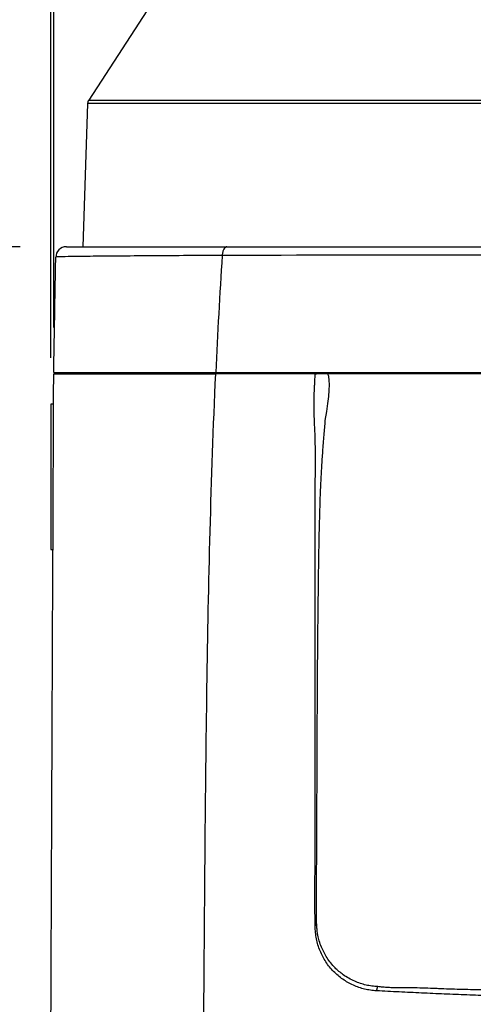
# Model space of a CAD drawing. Header units: millimetres. Extents: x 0 to 768, y 0 to 594.
# Tile 4 of 145: x 90 to 124, y 163 to 237. Entities that reach past the tile are written whole.
import ezdxf

# ---------------------------------------------------------------- set-up
doc = ezdxf.new("R2010")
doc.units = ezdxf.units.MM
doc.header["$LTSCALE"] = 2.75
doc.layers.add('DIMENSIONS', color=140, linetype='Continuous', lineweight=25)
doc.styles.add('SLDTEXTSTYLE0', font='TXT', dxfattribs={"width": 0.7})
doc.dimstyles.new('SLDDIMSTYLE0', dxfattribs={"dimtxt": 5.934521, "dimasz": 9.0805, "dimexe": 0, "dimexo": 0.0625, "dimgap": 1.48363, "dimtad": 0, "dimtih": 1, "dimtoh": 1, "dimdec": 1, "dimrnd": 1e-09, "dimzin": 4, "dimdsep": 46, "dimtxsty": 'SLDTEXTSTYLE0', "dimsah": 1, "dimcen": 0.09, "dimadec": 0, "dimazin": 1, "dimtfac": 1, "dimtdec": 1, "dimtofl": 0, "dimtmove": 0, "dimatfit": 3, "dimfxl": 0, "dimfrac": 2, "dimtolj": 1, "dimtzin": 12, "dimarcsym": 0})
doc.dimstyles.new('SLDDIMSTYLE1', dxfattribs={"dimtxt": 5.934521, "dimasz": 9.0805, "dimexe": 0, "dimexo": 0.0625, "dimgap": 1.48363, "dimtad": 0, "dimtih": 1, "dimtoh": 1, "dimdec": 1, "dimrnd": 1e-09, "dimdsep": 46, "dimtxsty": 'SLDTEXTSTYLE0', "dimsah": 1, "dimcen": 0.09, "dimadec": 0, "dimazin": 2, "dimtfac": 1, "dimtdec": 1, "dimtmove": 0, "dimatfit": 0, "dimfxl": 0, "dimfrac": 2, "dimtolj": 1, "dimtzin": 12, "dimarcsym": 0})

# ---------------------------------------------------------------- blocks, each defined once
blk = doc.blocks.new('_D')
at = {"layer": 'DIMENSIONS'}
for p, q in [((89.955, 220.195), (53.376, 220.195)), ((62.107, 220.195), (62.107, 172.615)), ((53.289, 161.854), (51.297, 161.854)), ((51.297, 161.854), (51.297, 152.422)), ((70.924, 161.854), (72.917, 161.854)), ((72.917, 161.854), (72.917, 152.422)), ((51.297, 152.422), (53.289, 152.422)), ((72.917, 152.422), (70.924, 152.422)), ((62.107, 125.195), (62.107, 151.094)), ((94.859, 125.195), (53.376, 125.195))]:
    blk.add_line(p, q, dxfattribs=at)
for points in [[(62.107, 220.195), (60.71, 211.114), (63.504, 211.114)], [(62.107, 125.195), (63.504, 134.275), (60.71, 134.275)]]:
    blk.add_solid(points, dxfattribs=at)
at = {"layer": 'DIMENSIONS', "char_height": 5.8208, "attachment_point": 1, "style": 'SLDTEXTSTYLE0'}
for s, insert in [('95.0', (53.289, 170.686)), ('3.74', (53.289, 159.926))]:
    blk.add_mtext(s, dxfattribs=dict(at, insert=insert))
blk = doc.blocks.new('_D_1')
at = {"layer": 'DIMENSIONS'}
for p, q in [((92.569, 277.195), (53.376, 277.195)), ((62.107, 277.195), (62.107, 259.897)), ((53.289, 249.137), (51.297, 249.137)), ((51.297, 249.137), (51.297, 239.705)), ((70.924, 249.137), (72.917, 249.137)), ((72.917, 249.137), (72.917, 239.705)), ((51.297, 239.705), (53.289, 239.705)), ((72.917, 239.705), (70.924, 239.705)), ((62.107, 220.195), (62.107, 238.376)), ((89.955, 220.195), (53.376, 220.195))]:
    blk.add_line(p, q, dxfattribs=at)
for points in [[(62.107, 277.195), (60.71, 268.114), (63.504, 268.114)], [(62.107, 220.195), (63.504, 229.275), (60.71, 229.275)]]:
    blk.add_solid(points, dxfattribs=at)
at = {"layer": 'DIMENSIONS', "char_height": 5.8208, "attachment_point": 1, "style": 'SLDTEXTSTYLE0'}
for s, insert in [('57.0', (53.289, 257.969)), ('2.24', (53.289, 247.208))]:
    blk.add_mtext(s, dxfattribs=dict(at, insert=insert))
blk = doc.blocks.new('_D_2')
at = {"layer": 'DIMENSIONS'}
for p, q in [((92.569, 277.195), (29.192, 277.195)), ((37.923, 277.195), (37.923, 208.696)), ((29.105, 197.936), (27.113, 197.936)), ((27.113, 197.936), (27.113, 188.504)), ((46.74, 197.936), (48.733, 197.936)), ((48.733, 197.936), (48.733, 188.504)), ((27.113, 188.504), (29.105, 188.504)), ((48.733, 188.504), (46.74, 188.504)), ((37.923, 125.195), (37.923, 187.175)), ((94.859, 125.195), (29.192, 125.195))]:
    blk.add_line(p, q, dxfattribs=at)
for points in [[(37.923, 277.195), (36.526, 268.114), (39.32, 268.114)], [(37.923, 125.195), (39.32, 134.275), (36.526, 134.275)]]:
    blk.add_solid(points, dxfattribs=at)
at = {"layer": 'DIMENSIONS', "char_height": 5.8208, "attachment_point": 1, "style": 'SLDTEXTSTYLE0'}
for s, insert in [('152.0', (26.637, 206.768)), ('5.98', (29.105, 196.007))]:
    blk.add_mtext(s, dxfattribs=dict(at, insert=insert))
blk = doc.blocks.new('_D_3')
at = {"layer": 'DIMENSIONS'}
for p, q in [((92.495, 214.087), (92.495, 303.163)), ((93.361, 272.487), (93.361, 303.163)), ((53.289, 294.431), (51.297, 294.431)), ((51.297, 294.431), (51.297, 285)), ((70.924, 294.431), (72.917, 294.431)), ((72.917, 294.431), (72.917, 285)), ((92.495, 294.431), (78.967, 294.431)), ((93.361, 294.431), (110.823, 294.431)), ((51.297, 285), (53.289, 285)), ((72.917, 285), (70.924, 285))]:
    blk.add_line(p, q, dxfattribs=at)
for points in [[(92.495, 294.431), (83.415, 295.828), (83.415, 293.034)], [(93.361, 294.431), (102.441, 293.034), (102.441, 295.828)]]:
    blk.add_solid(points, dxfattribs=at)
at = {"layer": 'DIMENSIONS', "char_height": 5.8208, "attachment_point": 1, "style": 'SLDTEXTSTYLE0'}
for s, insert in [('0.9', (55.758, 303.263)), ('0.03', (53.289, 292.503))]:
    blk.add_mtext(s, dxfattribs=dict(at, insert=insert))
blk = doc.blocks.new('_D_6')
at = {"layer": 'DIMENSIONS'}
for p, q in [((92.282, 211.787), (92.282, 327.306)), ((194.282, 211.787), (194.282, 327.306)), ((92.282, 318.574), (125.414, 318.574)), ((133.456, 318.574), (131.463, 318.574)), ((131.463, 318.574), (131.463, 309.142)), ((151.091, 318.574), (153.084, 318.574)), ((153.084, 318.574), (153.084, 309.142)), ((194.282, 318.574), (159.134, 318.574)), ((131.463, 309.142), (133.456, 309.142)), ((153.084, 309.142), (151.091, 309.142))]:
    blk.add_line(p, q, dxfattribs=at)
for points in [[(92.282, 318.574), (101.362, 317.177), (101.362, 319.971)], [(194.282, 318.574), (185.201, 319.971), (185.201, 317.177)]]:
    blk.add_solid(points, dxfattribs=at)
at = {"layer": 'DIMENSIONS', "char_height": 5.8208, "attachment_point": 1, "style": 'SLDTEXTSTYLE0'}
for s, insert in [('102.0', (130.988, 327.406)), ('4.02', (133.456, 316.646))]:
    blk.add_mtext(s, dxfattribs=dict(at, insert=insert))

msp = doc.modelspace()

# ---------------------------------------------------------------- linework, layer by layer
for p, q in [((106.292, 248.465), (95.138, 231.288)), ((95.057, 231.033), (94.698, 220.195)), ((191.506, 231.033), (95.057, 231.033)), ((95.138, 231.288), (191.426, 231.288)), ((93.51, 210.695), (93.508, 210.595)), ((105.353, 210.695), (105.352, 210.595)), ((92.485, 208.295), (92.282, 208.295)), ((92.282, 208.295), (92.282, 197.295)), ((92.282, 197.295), (92.485, 197.295)), ((112.255, 168.822), (112.368, 169.1)), ((116.898, 163.929), (117.002, 164.249))]:
    msp.add_line(p, q)
at = {"flags": 128}
msp.add_lwpolyline([(112.255, 210.595), (112.311, 210.595), (112.355, 210.595)], dxfattribs=at)
for centre, radius, start, end in [((95.557, 231.016), 0.5, 147, 178.1), ((93.448, 219.395), 0.8, 90, 179.00005)]:
    msp.add_arc(centre, radius, start, end)
for points, knots in [([(93.448, 220.195), (93.448, 220.195), (93.508, 220.195), (94.455, 220.195), (95.297, 220.195), (97.528, 220.195), (98.914, 220.195), (102.031, 220.195), (103.782, 220.195), (105.587, 220.195)], [0, 0, 0, 0, 0.25, 0.25, 0.5, 0.5, 0.75, 0.75, 1, 1, 1, 1]), ([(105.587, 220.195), (105.549, 220.195), (105.508, 220.181), (105.428, 220.12), (105.389, 220.072), (105.322, 219.95), (105.294, 219.875), (105.252, 219.714), (105.238, 219.628), (105.231, 219.544)], [0, 0, 0, 0, 0.25, 0.25, 0.5, 0.5, 0.75, 0.75, 1, 1, 1, 1]), ([(105.587, 220.195), (111.431, 220.195), (117.697, 220.195), (124.009, 220.195), (124.01, 220.195), (124.011, 220.195)], [0, 0, 0, 0, 0.5, 0.5, 0.5001012, 0.5001012, 0.5001012, 0.5001012]), ([(92.496, 210.695), (92.496, 210.695), (92.496, 210.695), (92.496, 210.695), (92.496, 210.695), (92.496, 210.696), (92.496, 210.697), (92.496, 210.7), (92.496, 210.705), (92.496, 210.715), (92.496, 210.735), (92.497, 210.774), (92.498, 210.854), (92.501, 211.013), (92.507, 211.331), (92.518, 211.966), (92.54, 213.234), (92.571, 215.043), (92.597, 216.493), (92.622, 217.948), (92.635, 218.678), (92.648, 219.409)], [0, 0, 0, 0, 0.000031, 0.000031, 0.000061, 0.000122, 0.000244, 0.000488, 0.000977, 0.001953, 0.003906, 0.007812, 0.015625, 0.03125, 0.0625, 0.125, 0.25, 0.5, 0.75, 0.75, 1, 1, 1, 1]), ([(105.231, 219.544), (104.357, 219.539), (103.487, 219.533), (101.761, 219.522), (100.907, 219.516), (99.256, 219.505), (98.459, 219.499), (96.978, 219.488), (96.293, 219.482), (95.087, 219.471), (94.566, 219.465), (93.717, 219.454), (93.391, 219.448), (92.928, 219.437), (92.791, 219.431), (92.651, 219.42), (92.648, 219.414), (92.648, 219.409)], [0, 0, 0, 0, 0.125, 0.125, 0.25, 0.25, 0.375, 0.375, 0.5, 0.5, 0.625, 0.625, 0.75, 0.75, 0.875, 0.875, 1, 1, 1, 1]), ([(92.495, 210.595), (92.496, 210.595), (92.498, 210.595), (92.512, 210.595), (92.536, 210.595), (92.581, 210.595), (92.669, 210.595), (92.819, 210.595), (93.156, 210.595), (93.899, 210.595), (95.347, 210.595), (97.213, 210.595), (99.064, 210.595), (100.7, 210.595), (101.963, 210.595), (103.316, 210.595), (104.245, 210.595), (104.741, 210.595)], [0, 0, 0, 0, 0.0379609, 0.0713741, 0.1002469, 0.1245903, 0.1670471, 0.2083218, 0.2485209, 0.3724429, 0.4984527, 0.6228193, 0.7487115, 0.8105702, 0.8740067, 0.9326904, 1, 1, 1, 1]), ([(92.496, 210.695), (92.496, 210.695), (92.496, 210.695), (92.596, 210.694), (92.971, 210.694), (93.846, 210.694), (94.992, 210.695), (96.059, 210.695), (96.785, 210.695), (97.618, 210.696), (98.559, 210.696), (99.607, 210.696), (100.756, 210.696), (102.002, 210.696), (103.338, 210.695), (104.271, 210.695), (104.746, 210.695)], [0, 0, 0, 0, 0.064619, 0.145333, 0.243607, 0.361156, 0.498574, 0.543649, 0.592046, 0.643524, 0.697764, 0.7544, 0.813072, 0.873515, 0.935695, 1, 1, 1, 1]), ([(103.842, 161.695), (103.872, 166.188), (103.902, 170.478), (103.976, 178.808), (104.02, 182.849), (104.138, 190.819), (104.213, 194.749), (104.423, 202.627), (104.558, 206.575), (104.741, 210.595)], [0, 0, 0, 0, 0.25, 0.25, 0.5, 0.5, 0.75, 0.75, 1, 1, 1, 1]), ([(104.746, 210.695), (104.989, 210.695), (105.476, 210.695), (106.213, 210.695), (106.954, 210.695), (107.701, 210.695), (108.454, 210.695), (109.21, 210.695), (109.972, 210.695), (110.738, 210.695), (111.508, 210.695), (112.282, 210.695), (113.061, 210.695), (113.842, 210.695), (114.628, 210.695), (115.416, 210.695), (116.208, 210.695), (117.002, 210.695), (117.799, 210.695), (118.599, 210.695), (119.401, 210.695), (120.206, 210.695), (121.012, 210.695), (121.82, 210.695), (122.629, 210.695), (123.779, 210.695), (125.27, 210.695), (127.104, 210.694), (128.936, 210.694), (130.764, 210.694), (132.586, 210.694), (134.4, 210.694), (136.204, 210.695), (137.995, 210.695), (139.772, 210.695), (141.533, 210.695), (142.701, 210.695), (143.282, 210.695)], [0, 0, 0, 0, 0.020606, 0.041237, 0.061891, 0.082569, 0.10327, 0.123992, 0.144735, 0.165497, 0.186277, 0.207074, 0.227885, 0.248711, 0.269548, 0.290396, 0.311251, 0.332114, 0.35298, 0.373849, 0.394718, 0.415584, 0.436447, 0.457302, 0.478148, 0.498983, 0.54593, 0.592694, 0.639243, 0.685547, 0.731572, 0.777285, 0.822653, 0.867643, 0.91222, 0.956351, 1, 1, 1, 1]), ([(112.255, 168.822), (112.252, 169.082), (112.246, 169.632), (112.242, 170.507), (112.242, 171.56), (112.246, 172.758), (112.259, 175.381), (112.256, 179.331), (112.253, 184.57), (112.253, 189.011), (112.256, 192.478), (112.257, 195.088), (112.248, 197.616), (112.246, 199.786), (112.259, 201.522), (112.272, 202.823), (112.282, 204.122), (112.274, 205.42), (112.23, 206.497), (112.19, 207.358), (112.164, 208.219), (112.178, 208.975), (112.213, 209.623), (112.232, 209.958), (112.247, 210.282), (112.253, 210.497), (112.255, 210.595)], [0, 0, 0, 0, 0.018518, 0.039358, 0.062503, 0.093753, 0.125001, 0.249979, 0.376225, 0.499978, 0.568219, 0.62498, 0.687486, 0.749998, 0.781254, 0.81251, 0.843769, 0.875019, 0.906265, 0.92189, 0.937511, 0.96875, 0.976563, 0.984376, 0.992931, 1, 1, 1, 1]), ([(112.368, 169.1), (112.365, 169.348), (112.361, 169.862), (112.359, 170.656), (112.36, 171.537), (112.366, 172.611), (112.384, 174.993), (112.396, 178.254), (112.408, 182.113), (112.423, 185.283), (112.446, 189.029), (112.487, 193.089), (112.541, 197.038), (112.601, 199.984), (112.674, 201.975), (112.759, 203.549), (112.837, 204.754), (112.924, 205.913), (112.994, 206.698), (113.027, 207.067)], [0, 0, 0, 0, 0.019574, 0.040412, 0.062501, 0.088938, 0.124999, 0.249997, 0.345791, 0.429135, 0.499993, 0.641449, 0.749986, 0.812482, 0.874977, 0.907833, 0.937485, 0.970648, 1, 1, 1, 1]), ([(117.002, 164.249), (116.926, 164.254), (116.775, 164.263), (116.475, 164.295), (116.105, 164.36), (115.67, 164.483), (115.079, 164.71), (114.416, 165.085), (113.709, 165.69), (113.142, 166.391), (112.776, 167.1), (112.565, 167.68), (112.458, 168.11), (112.407, 168.49), (112.383, 168.814), (112.372, 169.011), (112.368, 169.1)], [0, 0, 0, 0, 0.031474, 0.062792, 0.125087, 0.187339, 0.250048, 0.387704, 0.499627, 0.629539, 0.749743, 0.81549, 0.87323, 0.923125, 0.96541, 1, 1, 1, 1]), ([(116.898, 163.929), (116.818, 163.935), (116.661, 163.947), (116.432, 163.975), (116.212, 164.012), (115.923, 164.074), (115.565, 164.179), (115.002, 164.402), (114.337, 164.776), (113.634, 165.374), (113.045, 166.099), (112.606, 166.939), (112.36, 167.701), (112.282, 168.339), (112.264, 168.661), (112.255, 168.822)], [0, 0, 0, 0, 0.033067, 0.0649147, 0.0955911, 0.1251496, 0.187292, 0.2501751, 0.3756368, 0.4999263, 0.625102, 0.7500275, 0.8747442, 0.9371204, 1, 1, 1, 1]), ([(143.282, 163.237), (143.005, 163.237), (142.451, 163.237), (141.619, 163.239), (140.784, 163.243), (139.946, 163.248), (139.106, 163.254), (138.264, 163.262), (137.419, 163.272), (136.572, 163.282), (135.724, 163.295), (134.874, 163.308), (134.022, 163.323), (133.168, 163.34), (132.314, 163.358), (131.458, 163.378), (130.601, 163.398), (129.744, 163.421), (128.886, 163.445), (128.027, 163.47), (127.168, 163.497), (126.309, 163.525), (125.45, 163.554), (124.591, 163.585), (123.733, 163.618), (122.875, 163.652), (122.017, 163.687), (121.161, 163.724), (120.305, 163.762), (119.451, 163.802), (118.598, 163.843), (117.746, 163.885), (117.181, 163.914), (116.898, 163.929)], [0, 0, 0, 0, 0.0307919, 0.0616954, 0.092709, 0.1238312, 0.1550607, 0.1863959, 0.2178355, 0.2493779, 0.2810217, 0.3127655, 0.3446078, 0.376547, 0.4085819, 0.440711, 0.4729327, 0.5052458, 0.5376488, 0.5701402, 0.6027189, 0.6353833, 0.6681322, 0.7009643, 0.7338784, 0.7668731, 0.7999473, 0.8330998, 0.8663296, 0.8996354, 0.9330165, 0.9664716, 1, 1, 1, 1]), ([(143.282, 163.817), (143.214, 163.801), (143.078, 163.767), (142.87, 163.726), (142.657, 163.692), (142.379, 163.658), (142.027, 163.631), (141.467, 163.619), (140.763, 163.652), (139.927, 163.729), (139.092, 163.809), (138.255, 163.868), (137.418, 163.885), (136.303, 163.877), (134.912, 163.857), (133.246, 163.843), (131.862, 163.863), (130.758, 163.885), (129.105, 163.918), (127.187, 163.945), (125.011, 163.992), (123.39, 164.032), (122.181, 164.065), (121.378, 164.1), (120.844, 164.124), (120.178, 164.148), (119.379, 164.151), (118.704, 164.15), (118.175, 164.159), (117.773, 164.174), (117.389, 164.2), (117.128, 164.233), (117.002, 164.249)], [0, 0, 0, 0, 0.007771, 0.015662, 0.023683, 0.031841, 0.047005, 0.063152, 0.094402, 0.125726, 0.157064, 0.188352, 0.219598, 0.250851, 0.313364, 0.375846, 0.438318, 0.469563, 0.500819, 0.625719, 0.688067, 0.750383, 0.812696, 0.828279, 0.843865, 0.87504, 0.906233, 0.937446, 0.954474, 0.968676, 0.984993, 1, 1, 1, 1])]:
    msp.add_open_spline(points, degree=3, knots=knots)
for points in [[(124.011, 220.195), (130.328, 220.195), (136.752, 220.195), (143.282, 220.195)], [(105.231, 219.544), (105.04, 216.599), (104.879, 213.652), (104.746, 210.695)], [(143.282, 219.575), (130.842, 219.566), (116.87, 219.555), (105.231, 219.544)], [(92.282, 161.695), (92.354, 178.149), (92.42, 193.469), (92.495, 210.595)], [(112.255, 210.595), (109.676, 210.595), (107.161, 210.595), (104.741, 210.595)], [(113.219, 210.595), (112.93, 210.595), (112.642, 210.595), (112.355, 210.595)], [(113.027, 207.067), (113.358, 208.933), (113.42, 210.109), (113.219, 210.595)], [(129.252, 210.595), (123.838, 210.597), (118.409, 210.596), (113.219, 210.595)]]:
    msp.add_open_spline(points, degree=3)

# ---------------------------------------------------------------- dimensions: what is measured, and where the dimension line sits
at = {"layer": 'DIMENSIONS'}
for base, p1, p2, dimstyle, picture, middle in [((194.282, 318.574), (92.282, 208.295), (194.282, 208.295), 'SLDDIMSTYLE0', '_D_6', (142.274, 318.574)), ((93.361, 294.431), (92.495, 210.595), (93.361, 268.995), 'SLDDIMSTYLE1', '_D_3', (62.107, 294.431))]:
    dim = msp.add_linear_dim(base=base, p1=p1, p2=p2, dimstyle=dimstyle, dxfattribs=at)
    dim.commit()
    dim.dimension.update_dxf_attribs({"geometry": picture, "text_midpoint": middle, "dimtype": 160})
for base, p1, p2, picture, middle in [((37.923, 125.195), (96.061, 277.195), (98.352, 125.195), '_D_2', (37.923, 197.936)), ((62.107, 277.195), (93.448, 220.195), (96.061, 277.195), '_D_1', (62.107, 249.137)), ((62.107, 220.195), (98.352, 125.195), (93.448, 220.195), '_D', (62.107, 161.854))]:
    dim = msp.add_linear_dim(base=base, p1=p1, p2=p2, angle=90, dimstyle='SLDDIMSTYLE0', dxfattribs=at)
    dim.commit()
    dim.dimension.update_dxf_attribs({"geometry": picture, "text_midpoint": middle, "dimtype": 160})

doc.saveas('drawing.dxf')
